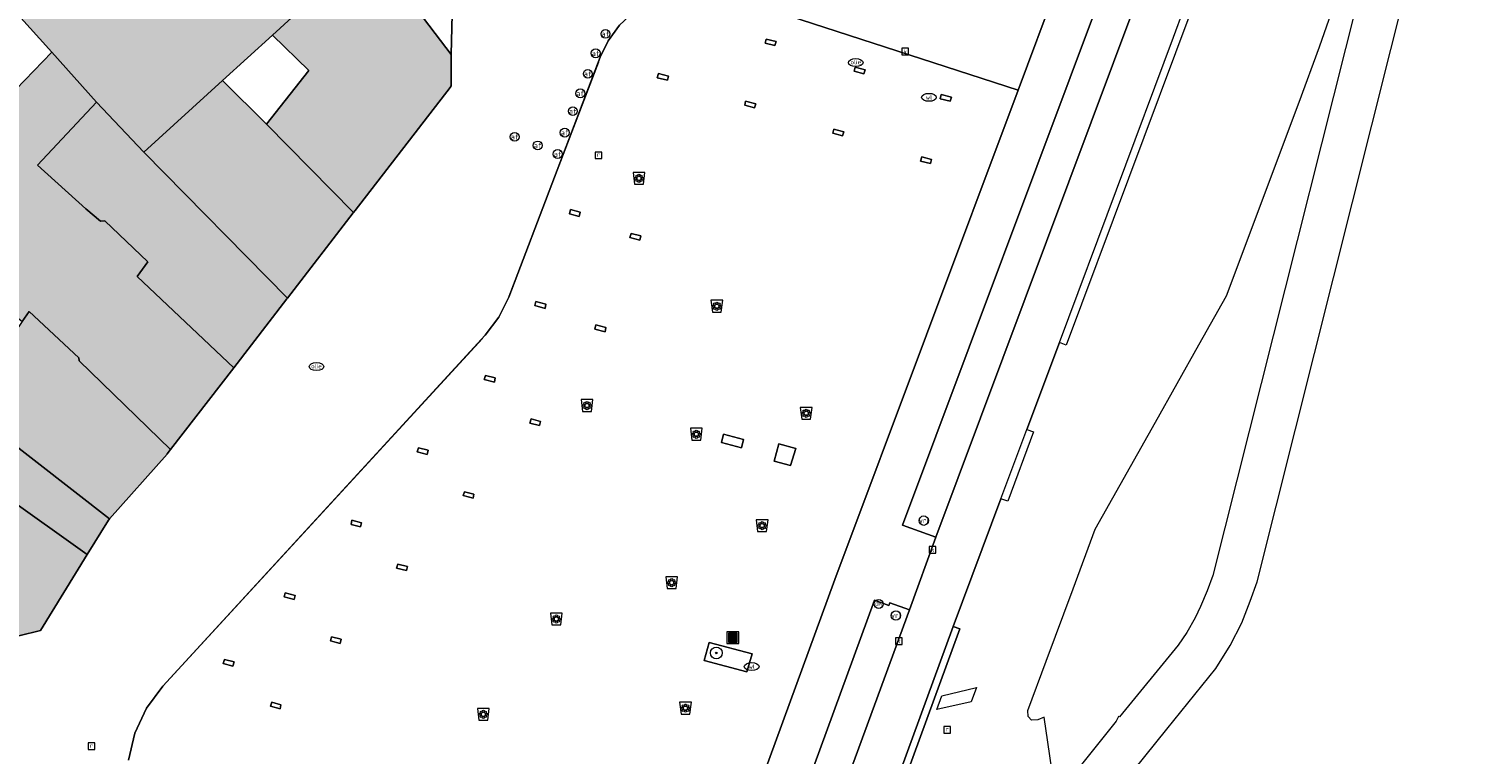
# Model space of a CAD drawing. Header units: metres. Extents: x 196496 to 197479, y 355139 to 356324.
# Tile 142 of 144: x 197262 to 197359, y 356073 to 356122. Entities that reach past the tile are written whole.
import ezdxf
from ezdxf.enums import TextEntityAlignment as Align

# ---------------------------------------------------------------- set-up
doc = ezdxf.new("R2010")
doc.units = ezdxf.units.M
doc.layers.get('0').update_dxf_attribs({"color": 252, "lineweight": 18})
for name, color, linetype, lineweight in [('B-WE-GR-BLOEMBAK-S', 252, 'Continuous', 18), ('B-WE-GR-BOOM-S', 252, 'Continuous', 18), ('B-WE-IE-MEUBILAIR_WEGMEUBILAIR-GV', 252, 'Continuous', 18), ('B-WE-IE-MEUBILAIR_WEGMEUBILAIR-S', 252, 'Continuous', 18), ('B-WE-IE-MEUBILAIR_WEGMEUBILAIR_PAAL-S', 252, 'Continuous', 18), ('B-WE-KL-BRANDSTOF_PUT-S', 252, 'Continuous', 18), ('B-WE-KL-DATA_KABELBED-G', 252, 'Continuous', 18), ('B-WE-KL-WATER-S', 252, 'Continuous', 18), ('B-WE-OG-BEBOUWING-GV', 252, 'Continuous', 18), ('B-WE-OG-TERREIN_ERF-GV', 252, 'Continuous', 18), ('B-WE-RI-GWA_KOLK-S', 252, 'Continuous', 18), ('B-WE-RI-GWA_RIOOLPUT-S', 252, 'Continuous', 18), ('B-WE-RI-HWA_GOOT_LIJNGOOT-G', 252, 'Continuous', 18), ('B-WE-VH-ONVERHARD-GV', 252, 'Continuous', 18), ('B-WE-VH-VERHARDING_ASFALT-GV', 252, 'Continuous', 18), ('B-WE-VH-VERHARDING_BETON-GV', 252, 'Continuous', 18), ('B-WE-VH-VERHARDING_BETONSTRAATSTEEN-GV', 252, 'Continuous', 18), ('B-WE-VH-VERHARDING_OPEN-GV', 252, 'Continuous', 18), ('B-WE-VH-VERHARDING_STRAATBAKSTEEN-GV', 252, 'Continuous', 18), ('B-WE-VH-VERHARDING_TEGEL-GV', 252, 'Continuous', 18), ('B-WE-VW-AFSLUITPAAL-S', 252, 'Continuous', 18), ('B-WE-VW-VRI-S', 252, 'Continuous', 18)]:
    doc.layers.add(name, color=color, linetype=linetype, lineweight=lineweight)
doc.layers.add('X-XX-AL-PRESENTATIE_GEBOUW3-V', color=7, linetype='Continuous', lineweight=18, true_color=0xf0f0f0)
doc.styles.add('NLCS-ISO', font='NLCS-ISO.ttf')

# ---------------------------------------------------------------- blocks, each defined once
blk = doc.blocks.new('SGR-BLOEMBAK-SO')
at = {"color": 0, "linetype": 'ByBlock', "lineweight": 18}
blk.add_lwpolyline([(-1.5, -2), (1.5, -2), (2, 2), (-2, 2)], close=True, dxfattribs=at)
for centre, radius in [((-1.05, 0), 0.35), ((-0.74, 0.74), 0.35), ((0, 0), 0.7), ((0, 1.05), 0.35), ((0.74, 0.74), 0.35), ((1.05, 0), 0.35), ((-0.74, -0.74), 0.35), ((0, -1.05), 0.35), ((0.74, -0.74), 0.35)]:
    blk.add_circle(centre, radius, dxfattribs=at)
blk = doc.blocks.new('SIE-WEG_AFVALBAK-SO')
at = {"linetype": 'ByBlock', "lineweight": 18}
h = blk.add_hatch(color=0, dxfattribs=at)
h.dxf.hatch_style = 1
h.paths.add_polyline_path([(-1.5, -1.5), (1.5, -1.5), (1.5, 1.5), (-1.5, 1.5)])
at = {"color": 0, "linetype": 'ByBlock', "lineweight": 18}
for points in [[(-2, -2), (2, -2), (2, 2), (-2, 2)], [(-1.5, -1.5), (1.5, -1.5), (1.5, 1.5), (-1.5, 1.5)]]:
    blk.add_lwpolyline(points, close=True, dxfattribs=at)
blk = doc.blocks.new('SKL-VRI_PAAL-SO')
at = {"lineweight": 18}
blk.add_circle((0, 0), 1.59, dxfattribs=at)
at = {"lineweight": 18, "style": 'NLCS-ISO'}
blk.add_text('vri', height=1.8, dxfattribs=at).set_placement((-0.06, 0.08), align=Align.MIDDLE_CENTER)
blk = doc.blocks.new('SIE-WEG_PAAL_DRUKKNOPPAAL-SO')
at = {"color": 0, "linetype": 'ByBlock', "lineweight": 18}
blk.add_circle((0, 0), 1.5, dxfattribs=at)
at = {"color": 0, "linetype": 'ByBlock', "lineweight": 18, "style": 'NLCS-ISO'}
blk.add_text('dk', height=1.5, dxfattribs=at).set_placement((0, 0.15), align=Align.MIDDLE_CENTER)
blk = doc.blocks.new('SVW-AFSLUITPAAL-SO')
at = {"lineweight": 18}
blk.add_circle((0, 0), 1.5, dxfattribs=at)
at = {"lineweight": 18, "style": 'NLCS-ISO'}
blk.add_text('af', height=1.8, dxfattribs=at).set_placement((0, 0), align=Align.MIDDLE_CENTER)
blk = doc.blocks.new('SKL-WATER_WATERLEIDINGPUT-SO')
at = {"color": 0, "linetype": 'ByBlock', "lineweight": 18}
blk.add_ellipse((0, 0), major_axis=(2.5, 0), ratio=0.54, dxfattribs=at)
at = {"color": 0, "linetype": 'ByBlock', "lineweight": 18, "style": 'NLCS-ISO'}
blk.add_text('wl', height=1.5, dxfattribs=at).set_placement((0, 0), align=Align.MIDDLE_CENTER)
blk = doc.blocks.new('SRI-KOLK-SO')
at = {"color": 0, "linetype": 'ByBlock', "lineweight": 18}
blk.add_lwpolyline([(-1.125, -1.125), (1.125, -1.125), (1.125, 1.125), (-1.125, 1.125)], close=True, dxfattribs=at)
at = {"color": 0, "linetype": 'ByBlock', "lineweight": 18, "style": 'NLCS-ISO'}
blk.add_text('k', height=1.5, dxfattribs=at).set_placement((0, 0), align=Align.MIDDLE_CENTER)
blk = doc.blocks.new('SKL-BENZINEPUT_OLIEPUT-SO')
at = {"color": 0, "linetype": 'ByBlock', "lineweight": 18}
blk.add_ellipse((0, 0), major_axis=(2.5, 0), ratio=0.54, dxfattribs=at)
at = {"color": 0, "linetype": 'ByBlock', "lineweight": 18, "style": 'NLCS-ISO'}
blk.add_text('olie', height=1.5, dxfattribs=at).set_placement((0, 0.16), align=Align.MIDDLE_CENTER)
blk = doc.blocks.new('SRI-PUT_INSPECTIEPUT_RIOOLPUT-SO')
at = {"color": 0, "linetype": 'ByBlock', "lineweight": 18}
blk.add_lwpolyline([(-1.12, -1.12), (1.12, -1.12), (1.12, 1.12), (-1.12, 1.12)], close=True, dxfattribs=at)
at = {"color": 0, "linetype": 'ByBlock', "lineweight": 18, "style": 'NLCS-ISO'}
blk.add_text('r', height=1.5, dxfattribs=at).set_placement((0, 0.28), align=Align.MIDDLE_CENTER)
blk = doc.blocks.new('SGR-BOOM_01-SO')
at = {"linetype": 'ByBlock', "lineweight": 18}
h = blk.add_hatch(color=0, dxfattribs=at)
h.dxf.hatch_style = 1
edge = h.paths.add_edge_path()
edge.add_arc((0, 0), 0.25, 0, 360)
at = {"color": 0, "linetype": 'ByBlock', "lineweight": 18}
for radius in [2, 0.25]:
    blk.add_circle((0, 0), radius, dxfattribs=at)

msp = doc.modelspace()

# ---------------------------------------------------------------- hatches: boundary and pattern name
at = {"layer": 'X-XX-AL-PRESENTATIE_GEBOUW3-V'}
for points in [[(197266.212, 356117.507), (197269.434, 356114.134), (197274.756, 356118.974), (197278.133, 356122.045), (197284.687, 356128.047), (197281.099, 356132.76), (197272.302, 356125.61), (197268.215, 356130.203), (197260.474, 356123.922), (197260.899, 356123.455), (197263.194, 356120.9)], [(197278.133, 356122.045), (197280.597, 356119.648), (197277.73, 356116.018), (197283.609, 356110.031), (197283.726, 356110.182), (197290.159, 356118.507), (197290.239, 356118.61), (197290.243, 356120.747), (197284.687, 356128.047)], [(197261.178, 356102.651), (197261.656, 356103.342), (197265.026, 356100.205), (197265.049, 356100.007), (197271.237, 356093.986), (197275.512, 356099.532), (197268.974, 356105.7), (197269.704, 356106.706), (197266.782, 356109.479), (197266.491, 356109.457), (197265.492, 356110.292), (197262.234, 356113.252), (197266.212, 356117.507), (197263.194, 356120.9), (197260.751, 356118.364), (197258.196, 356120.651), (197258.051, 356120.781), (197252.143, 356114.291), (197253.406, 356113.341), (197251.724, 356110.537)], [(197283.609, 356110.031), (197277.73, 356116.018), (197274.756, 356118.974), (197269.434, 356114.134), (197279.141, 356104.24), (197283.596, 356110.014)], [(197269.434, 356114.134), (197266.212, 356117.507), (197262.234, 356113.252), (197265.492, 356110.292), (197266.491, 356109.457), (197266.782, 356109.479), (197269.704, 356106.706), (197268.974, 356105.7), (197275.512, 356099.532), (197279.112, 356104.202), (197279.141, 356104.24)], [(197257.286, 356096.929), (197267.109, 356089.294), (197271.002, 356093.68), (197271.01, 356093.691), (197271.237, 356093.986), (197265.049, 356100.007), (197265.026, 356100.205), (197261.656, 356103.342), (197261.178, 356102.651)], [(197259.985, 356090.872), (197265.592, 356086.876), (197267.031, 356089.206), (197267.055, 356089.233), (197267.109, 356089.294), (197257.286, 356096.929), (197255.361, 356094.1), (197260.093, 356091.049)], [(197255.909, 356084.2), (197257.805, 356083.137), (197260.955, 356081.371), (197262.42, 356081.745), (197265.592, 356086.876), (197259.985, 356090.872)]]:
    msp.add_hatch(color=256, dxfattribs=at).paths.add_polyline_path(points)

# ---------------------------------------------------------------- linework, layer by layer
at = {"layer": 'B-WE-IE-MEUBILAIR_WEGMEUBILAIR-GV', "flags": 128}
msp.add_lwpolyline([(197307.368, 356079.709), (197310.26, 356078.936), (197310.607, 356080.159), (197307.694, 356080.924)], close=True, dxfattribs=at)
at = {"layer": 'B-WE-KL-DATA_KABELBED-G', "flags": 128}
msp.add_lwpolyline([(197323.111, 356076.392), (197323.463, 356077.315), (197325.796, 356077.876), (197325.45, 356076.914)], close=True, dxfattribs=at)
msp.add_lwpolyline([(197323.111, 356076.392), (197323.463, 356077.315), (197325.796, 356077.876), (197325.45, 356076.914)], close=True, dxfattribs=at)
at = {"layer": 'B-WE-OG-BEBOUWING-GV', "flags": 128}
for points in [[(197266.212, 356117.507), (197269.434, 356114.134), (197274.756, 356118.974), (197278.133, 356122.045), (197284.687, 356128.047), (197281.099, 356132.76), (197272.302, 356125.61), (197268.215, 356130.203), (197260.474, 356123.922), (197260.899, 356123.455), (197263.194, 356120.9)], [(197278.133, 356122.045), (197280.597, 356119.648), (197277.73, 356116.018), (197283.609, 356110.031), (197283.726, 356110.182), (197290.159, 356118.507), (197290.239, 356118.61), (197290.243, 356120.747), (197284.687, 356128.047)], [(197261.178, 356102.651), (197261.656, 356103.342), (197265.026, 356100.205), (197265.049, 356100.007), (197271.237, 356093.986), (197275.512, 356099.532), (197268.974, 356105.7), (197269.704, 356106.706), (197266.782, 356109.479), (197266.491, 356109.457), (197265.492, 356110.292), (197262.234, 356113.252), (197266.212, 356117.507), (197263.194, 356120.9), (197260.751, 356118.364), (197258.196, 356120.651), (197258.051, 356120.781), (197252.143, 356114.291), (197253.406, 356113.341), (197251.724, 356110.537)], [(197283.609, 356110.031), (197277.73, 356116.018), (197274.756, 356118.974), (197269.434, 356114.134), (197279.141, 356104.24), (197283.596, 356110.014)], [(197269.434, 356114.134), (197266.212, 356117.507), (197262.234, 356113.252), (197265.492, 356110.292), (197266.491, 356109.457), (197266.782, 356109.479), (197269.704, 356106.706), (197268.974, 356105.7), (197275.512, 356099.532), (197279.112, 356104.202), (197279.141, 356104.24)], [(197257.286, 356096.929), (197267.109, 356089.294), (197271.002, 356093.68), (197271.01, 356093.691), (197271.237, 356093.986), (197265.049, 356100.007), (197265.026, 356100.205), (197261.656, 356103.342), (197261.178, 356102.651)], [(197259.985, 356090.872), (197265.592, 356086.876), (197267.031, 356089.206), (197267.055, 356089.233), (197267.109, 356089.294), (197257.286, 356096.929), (197255.361, 356094.1), (197260.093, 356091.049)], [(197255.909, 356084.2), (197257.805, 356083.137), (197260.955, 356081.371), (197262.42, 356081.745), (197265.592, 356086.876), (197259.985, 356090.872)]]:
    msp.add_lwpolyline(points, close=True, dxfattribs=at)
at = {"layer": 'B-WE-OG-TERREIN_ERF-GV', "flags": 128}
for points in [[(197263.194, 356120.9), (197260.899, 356123.455), (197260.007, 356122.529), (197258.196, 356120.651), (197260.751, 356118.364)], [(197277.73, 356116.018), (197280.597, 356119.648), (197278.133, 356122.045), (197274.756, 356118.974)]]:
    msp.add_lwpolyline(points, close=True, dxfattribs=at)
at = {"layer": 'B-WE-RI-HWA_GOOT_LIJNGOOT-G', "flags": 128}
for points in [[(197300.203, 356120.221), (197294.147, 356104.365)], [(197292.358, 356101.506), (197270.72, 356077.98)]]:
    msp.add_lwpolyline(points, dxfattribs=at)
at = {"layer": 'B-WE-VH-ONVERHARD-GV', "flags": 128}
msp.add_lwpolyline([(197307.368, 356079.709), (197310.26, 356078.936), (197310.607, 356080.159), (197307.694, 356080.924)], close=True, dxfattribs=at)
at = {"layer": 'B-WE-VH-VERHARDING_ASFALT-GV', "flags": 128}
for points in [[(197331.01, 356071.56), (197330.387, 356075.866), (197329.957, 356075.688), (197329.534, 356075.662), (197329.294, 356075.926), (197329.271, 356076.316), (197330.525, 356079.673), (197332.348, 356084.55), (197333.84, 356088.59), (197337.917, 356095.838), (197340.867, 356101.091), (197342.742, 356104.402), (197347.664, 356117.502), (197349.027, 356121.253), (197350.33, 356125.032)], [(197340.319, 356123.634), (197331.878, 356101.069), (197331.419, 356101.241), (197329.222, 356095.351), (197329.675, 356095.18), (197327.923, 356090.495), (197327.452, 356090.659), (197324.214, 356082.016), (197324.679, 356081.848), (197316.165, 356058.559)]]:
    msp.add_lwpolyline(points, dxfattribs=at)
at = {"layer": 'B-WE-VH-VERHARDING_BETON-GV', "flags": 128}
for points in [[(197336.602, 356124.238), (197323.061, 356088.049), (197321.261, 356083.139), (197308.772, 356049.073)], [(197315.706, 356058.729), (197324.214, 356082.016), (197327.452, 356090.659), (197329.222, 356095.351), (197331.419, 356101.241), (197339.154, 356121.921), (197339.849, 356123.804)]]:
    msp.add_lwpolyline(points, dxfattribs=at)
at = {"layer": 'B-WE-VH-VERHARDING_BETONSTRAATSTEEN-GV', "flags": 128}
for points in [[(197335.707, 356071.361), (197338.699, 356075.062), (197342.015, 356079.161), (197342.991, 356080.73), (197343.764, 356082.257), (197344.334, 356083.732), (197344.813, 356085.037), (197359.033, 356141.678)], [(197354.873, 356137.406), (197341.816, 356085.459), (197341.423, 356084.418), (197340.982, 356083.355), (197340.62, 356082.6), (197340.053, 356081.606), (197339.462, 356080.756), (197335.498, 356075.889), (197335.411, 356075.911), (197335.265, 356075.603), (197332.365, 356071.994)], [(197331.229, 356125.297), (197328.624, 356118.336), (197316.22, 356085.188), (197305.221, 356055.101)], [(197306.511, 356049.865), (197318.893, 356083.797), (197319.877, 356083.431), (197319.947, 356083.618), (197321.261, 356083.139), (197323.061, 356088.049), (197320.788, 356088.868), (197334.407, 356125.24)]]:
    msp.add_lwpolyline(points, dxfattribs=at)
at = {"layer": 'B-WE-VH-VERHARDING_OPEN-GV', "flags": 128}
for points in [[(197290.42, 356128.036), (197290.243, 356120.747), (197290.239, 356118.61), (197290.159, 356118.507), (197283.726, 356110.182), (197283.609, 356110.031), (197283.596, 356110.014), (197279.141, 356104.24), (197279.112, 356104.202), (197275.512, 356099.532), (197271.237, 356093.986), (197271.01, 356093.691), (197271.002, 356093.68), (197267.109, 356089.294), (197267.055, 356089.233), (197267.031, 356089.206), (197265.592, 356086.876), (197262.42, 356081.745), (197260.955, 356081.371)], [(197305.221, 356055.101), (197316.22, 356085.188), (197328.624, 356118.336), (197308.992, 356124.71), (197307.782, 356124.987), (197306.473, 356125.041), (197305.127, 356124.838), (197303.821, 356124.366), (197302.635, 356123.645), (197301.633, 356122.724), (197300.855, 356121.669), (197300.312, 356120.553), (197294.132, 356104.311), (197293.459, 356102.947), (197292.54, 356101.734), (197270.709, 356077.972), (197269.598, 356076.48), (197268.817, 356074.791), (197268.396, 356072.957)], [(197308.992, 356124.71), (197328.624, 356118.336), (197331.229, 356125.297)], [(197268.396, 356072.957), (197268.817, 356074.791), (197269.598, 356076.48), (197270.709, 356077.972), (197292.54, 356101.734), (197293.459, 356102.947), (197294.132, 356104.311), (197300.312, 356120.553), (197300.855, 356121.669), (197301.633, 356122.724)]]:
    msp.add_lwpolyline(points, dxfattribs=at)
for points in [[(197311.565, 356121.784), (197311.502, 356121.514), (197312.14, 356121.355), (197312.24, 356121.612)], [(197311.565, 356121.784), (197312.24, 356121.612), (197312.14, 356121.355), (197311.502, 356121.514)], [(197317.586, 356119.877), (197317.52, 356119.608), (197318.172, 356119.428), (197318.26, 356119.71)], [(197317.586, 356119.877), (197318.26, 356119.71), (197318.172, 356119.428), (197317.52, 356119.608)], [(197304.944, 356119.279), (197304.267, 356119.453), (197304.184, 356119.157), (197304.872, 356118.992)], [(197304.944, 356119.279), (197304.872, 356118.992), (197304.184, 356119.157), (197304.267, 356119.453)], [(197310.782, 356117.128), (197310.852, 356117.4), (197310.173, 356117.586), (197310.115, 356117.304)], [(197310.782, 356117.128), (197310.115, 356117.304), (197310.173, 356117.586), (197310.852, 356117.4)], [(197323.423, 356118.03), (197323.354, 356117.749), (197324.014, 356117.57), (197324.103, 356117.849)], [(197323.423, 356118.03), (197324.103, 356117.849), (197324.014, 356117.57), (197323.354, 356117.749)], [(197316.811, 356115.505), (197316.143, 356115.688), (197316.077, 356115.414), (197316.739, 356115.229)], [(197316.811, 356115.505), (197316.739, 356115.229), (197316.077, 356115.414), (197316.143, 356115.688)], [(197322.095, 356113.806), (197322.021, 356113.525), (197322.687, 356113.354), (197322.76, 356113.64)], [(197322.095, 356113.806), (197322.76, 356113.64), (197322.687, 356113.354), (197322.021, 356113.525)], [(197298.303, 356110.236), (197298.239, 356109.95), (197298.893, 356109.771), (197298.962, 356110.064)], [(197298.303, 356110.236), (197298.962, 356110.064), (197298.893, 356109.771), (197298.239, 356109.95)], [(197302.412, 356108.625), (197302.337, 356108.341), (197303.004, 356108.17), (197303.079, 356108.454)], [(197302.412, 356108.625), (197303.079, 356108.454), (197303.004, 356108.17), (197302.337, 356108.341)], [(197296.646, 356103.829), (197295.976, 356104.007), (197295.901, 356103.736), (197296.6, 356103.548)], [(197296.646, 356103.829), (197296.6, 356103.548), (197295.901, 356103.736), (197295.976, 356104.007)], [(197300.703, 356102.262), (197300.034, 356102.443), (197299.97, 356102.153), (197300.654, 356101.96)], [(197300.703, 356102.262), (197300.654, 356101.96), (197299.97, 356102.153), (197300.034, 356102.443)], [(197293.221, 356098.844), (197292.565, 356099.016), (197292.476, 356098.731), (197293.163, 356098.555)], [(197293.221, 356098.844), (197293.163, 356098.555), (197292.476, 356098.731), (197292.565, 356099.016)], [(197295.648, 356096.075), (197295.555, 356095.784), (197296.212, 356095.61), (197296.291, 356095.89)], [(197295.648, 356096.075), (197296.291, 356095.89), (197296.212, 356095.61), (197295.555, 356095.784)], [(197310.035, 356094.663), (197308.674, 356095.026), (197308.53, 356094.467), (197309.885, 356094.102)], [(197310.035, 356094.663), (197309.885, 356094.102), (197308.53, 356094.467), (197308.674, 356095.026)], [(197313.575, 356094.067), (197312.419, 356094.371), (197312.102, 356093.195), (197313.221, 356092.907)], [(197313.575, 356094.067), (197313.221, 356092.907), (197312.102, 356093.195), (197312.419, 356094.371)], [(197288.022, 356094.115), (197287.934, 356093.839), (197288.612, 356093.666), (197288.686, 356093.945)], [(197288.022, 356094.115), (197288.686, 356093.945), (197288.612, 356093.666), (197287.934, 356093.839)], [(197291.126, 356091.123), (197291.043, 356090.873), (197291.718, 356090.694), (197291.775, 356090.972)], [(197291.126, 356091.123), (197291.775, 356090.972), (197291.718, 356090.694), (197291.043, 356090.873)], [(197283.504, 356089.209), (197283.451, 356088.923), (197284.094, 356088.752), (197284.168, 356089.031)], [(197283.504, 356089.209), (197284.168, 356089.031), (197284.094, 356088.752), (197283.451, 356088.923)], [(197286.627, 356086.238), (197286.54, 356085.963), (197287.212, 356085.792), (197287.271, 356086.07)], [(197286.627, 356086.238), (197287.271, 356086.07), (197287.212, 356085.792), (197286.54, 356085.963)], [(197279.592, 356083.837), (197279.678, 356084.109), (197279.002, 356084.294), (197278.923, 356084.017)], [(197279.592, 356083.837), (197278.923, 356084.017), (197279.002, 356084.294), (197279.678, 356084.109)], [(197282.127, 356081.319), (197282.052, 356081.043), (197282.717, 356080.868), (197282.776, 356081.147)], [(197282.127, 356081.319), (197282.776, 356081.147), (197282.717, 356080.868), (197282.052, 356081.043)], [(197307.368, 356079.709), (197307.694, 356080.924), (197310.607, 356080.159), (197310.26, 356078.936)], [(197275.44, 356079.32), (197275.538, 356079.615), (197274.877, 356079.777), (197274.801, 356079.508)], [(197275.44, 356079.32), (197274.801, 356079.508), (197274.877, 356079.777), (197275.538, 356079.615)], [(197278.011, 356076.606), (197278.659, 356076.426), (197278.701, 356076.71), (197278.09, 356076.879)], [(197278.011, 356076.606), (197278.09, 356076.879), (197278.701, 356076.71), (197278.659, 356076.426)]]:
    msp.add_lwpolyline(points, close=True, dxfattribs=at)
at = {"layer": 'B-WE-VH-VERHARDING_STRAATBAKSTEEN-GV', "flags": 128}
msp.add_lwpolyline([(197257.167, 356164.072), (197271.109, 356145.882), (197275.037, 356140.724), (197277.382, 356137.643), (197281.099, 356132.76), (197284.687, 356128.047), (197290.243, 356120.747), (197290.42, 356128.036), (197288.198, 356130.746), (197286.75, 356129.488), (197282.943, 356134.126), (197279.264, 356138.608), (197280.764, 356139.813), (197275.202, 356146.586), (197272.204, 356150.212), (197269.198, 356153.83), (197266.183, 356157.442), (197261.521, 356162.99)], dxfattribs=at)
for points in [[(197337.377, 356134.085), (197336.723, 356132.058), (197335.17, 356127.42), (197334.407, 356125.24), (197320.788, 356088.868), (197323.061, 356088.049), (197336.602, 356124.238), (197337.109, 356125.67), (197338.407, 356129.466), (197339.042, 356131.379), (197339.677, 356133.334)], [(197308.772, 356049.073), (197321.261, 356083.139), (197319.947, 356083.618), (197319.877, 356083.431), (197318.893, 356083.797), (197306.511, 356049.865)]]:
    msp.add_lwpolyline(points, close=True, dxfattribs=at)
at = {"layer": 'B-WE-VH-VERHARDING_TEGEL-GV', "flags": 128}
msp.add_lwpolyline([(197315.706, 356058.729), (197316.165, 356058.559), (197324.679, 356081.848), (197324.214, 356082.016)], close=True, dxfattribs=at)

# ---------------------------------------------------------------- block references
at = {"layer": 'B-WE-GR-BLOEMBAK-S', "xscale": 0.2, "yscale": 0.2, "zscale": 0.2}
for p in [(197302.949, 356112.354), (197308.222, 356103.697), (197299.432, 356096.971), (197314.275, 356096.45), (197306.832, 356095.029), (197311.287, 356088.843), (197305.166, 356084.978), (197297.356, 356082.515), (197306.097, 356076.482), (197292.413, 356076.067)]:
    msp.add_blockref('SGR-BLOEMBAK-SO', p, dxfattribs=at)
at = {"layer": 'B-WE-GR-BOOM-S', "xscale": 0.2, "yscale": 0.2, "zscale": 0.2}
msp.add_blockref('SGR-BOOM_01-SO', (197308.188, 356080.22), dxfattribs=at)
at = {"layer": 'B-WE-IE-MEUBILAIR_WEGMEUBILAIR-S', "xscale": 0.2, "yscale": 0.2, "zscale": 0.2}
msp.add_blockref('SIE-WEG_AFVALBAK-SO', (197309.302, 356081.26), dxfattribs=at)
at = {"layer": 'B-WE-IE-MEUBILAIR_WEGMEUBILAIR_PAAL-S', "xscale": 0.2, "yscale": 0.2, "zscale": 0.2}
msp.add_blockref('SIE-WEG_PAAL_DRUKKNOPPAAL-SO', (197319.185, 356083.539), dxfattribs=at)
at = {"layer": 'B-WE-KL-BRANDSTOF_PUT-S', "xscale": 0.2, "yscale": 0.2, "zscale": 0.2}
for p in [(197317.63, 356120.194), (197281.113, 356099.607)]:
    msp.add_blockref('SKL-BENZINEPUT_OLIEPUT-SO', p, dxfattribs=at)
at = {"layer": 'B-WE-KL-WATER-S', "xscale": 0.2, "yscale": 0.2, "zscale": 0.2}
for p in [(197322.581, 356117.84), (197310.584, 356079.295)]:
    msp.add_blockref('SKL-WATER_WATERLEIDINGPUT-SO', p, dxfattribs=at)
at = {"layer": 'B-WE-RI-GWA_KOLK-S', "xscale": 0.2, "yscale": 0.2, "zscale": 0.2}
for p in [(197320.969, 356120.938), (197322.83, 356087.212), (197320.546, 356081.02)]:
    msp.add_blockref('SRI-KOLK-SO', p, dxfattribs=at)
at = {"layer": 'B-WE-RI-GWA_RIOOLPUT-S', "xscale": 0.2, "yscale": 0.2, "zscale": 0.2}
for p in [(197300.202, 356113.912), (197323.823, 356075.012), (197265.875, 356073.903)]:
    msp.add_blockref('SRI-PUT_INSPECTIEPUT_RIOOLPUT-SO', p, dxfattribs=at)
at = {"layer": 'B-WE-VW-AFSLUITPAAL-S', "xscale": 0.2, "yscale": 0.2, "zscale": 0.2}
for p in [(197300.681, 356122.135), (197300.016, 356120.823), (197299.483, 356119.433), (197298.977, 356118.106), (197298.472, 356116.903), (197297.923, 356115.451), (197294.532, 356115.167), (197296.095, 356114.582), (197297.443, 356114.002)]:
    msp.add_blockref('SVW-AFSLUITPAAL-SO', p, dxfattribs=at)
at = {"layer": 'B-WE-VW-VRI-S', "xscale": 0.2, "yscale": 0.2, "zscale": 0.2}
for p in [(197322.238, 356089.177), (197320.347, 356082.747)]:
    msp.add_blockref('SKL-VRI_PAAL-SO', p, dxfattribs=at)

doc.saveas('drawing.dxf')
